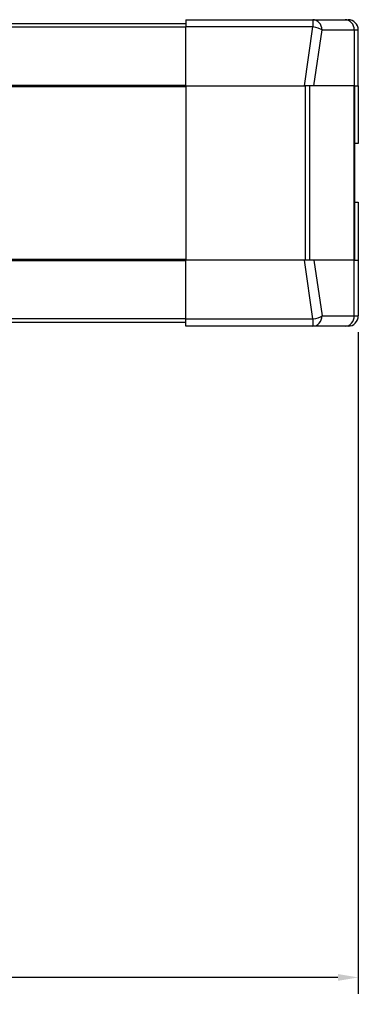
# Model space of a CAD drawing. Header units: millimetres. Extents: x 6909 to 9403, y -385 to 1379.
# Tile 103 of 142: x 8687 to 8852, y 387 to 868. Entities that reach past the tile are written whole.
import ezdxf

# ---------------------------------------------------------------- set-up
doc = ezdxf.new("R2010")
doc.units = ezdxf.units.MM
doc.dimstyles.get("Standard").update_dxf_attribs({"dimtxt": 20, "dimasz": 10, "dimexe": 8, "dimexo": 8, "dimgap": 8, "dimtad": 0, "dimtih": 1, "dimtoh": 1, "dimdsep": 46, "dimtxsty": 'Standard', "dimcen": 0.09, "dimadec": 0, "dimazin": 0, "dimtfac": 1, "dimtofl": 0, "dimtmove": 0, "dimatfit": 3, "dimfxl": 0, "dimtolj": 1, "dimtzin": 0, "dimarcsym": 0})

# ---------------------------------------------------------------- blocks, each defined once
blk = doc.blocks.new('*D13')
at = {"color": 0, "lineweight": -2}
for p, q in [((8364.11, 715.08), (8364.11, 392.2)), ((8852.21, 715.08), (8852.21, 392.2)), ((8374.11, 400.2), (8573.49, 400.2)), ((8842.21, 400.2), (8642.82, 400.2))]:
    blk.add_line(p, q, dxfattribs=at)
at = {"color": 0, "lineweight": 18}
for points in [[(8374.11, 401.86), (8374.11, 398.53), (8364.11, 400.2)], [(8842.21, 401.86), (8842.21, 398.53), (8852.21, 400.2)]]:
    blk.add_solid(points, dxfattribs=at)
at = {"layer": 'Defpoints', "color": 0, "lineweight": 18}
for p in [(8364.11, 723.08), (8852.21, 723.08), (8852.21, 400.2)]:
    blk.add_point(p, dxfattribs=at)
at = {"color": 0, "lineweight": 18, "insert": (8608.16, 400.2), "char_height": 20, "attachment_point": 5}
blk.add_mtext('\\A1;488', dxfattribs=at)

msp = doc.modelspace()

# ---------------------------------------------------------------- linework, layer by layer
for p, q in [((8633.154, 865.885), (8767.907, 865.885)), ((8767.907, 867.685), (8767.907, 864.12)), ((8767.907, 867.685), (8829.955, 867.685)), ((8829.955, 867.685), (8845.736, 867.685)), ((8829.955, 867.685), (8829.955, 864.12)), ((8845.736, 867.685), (8847.207, 867.685)), ((8767.907, 863.995), (8633.154, 863.995)), ((8767.907, 835.385), (8767.907, 864.12)), ((8829.955, 864.12), (8767.907, 864.12)), ((8825.832, 835.385), (8829.955, 864.12)), ((8830.548, 835.385), (8834.465, 862.685)), ((8834.465, 862.685), (8850.246, 862.685)), ((8850.246, 862.685), (8852.207, 862.685)), ((8850.246, 862.685), (8850.246, 835.385)), ((8852.207, 835.385), (8852.207, 862.685)), ((8633.403, 835.783), (8767.907, 835.783)), ((8767.907, 834.94), (8633.403, 834.94)), ((8767.907, 835.385), (8767.907, 750.385)), ((8767.907, 835.385), (8825.832, 835.385)), ((8830.548, 835.385), (8825.832, 835.385)), ((8826.46, 750.385), (8826.46, 835.385)), ((8828.275, 835.385), (8828.275, 750.385)), ((8850.246, 835.385), (8830.548, 835.385)), ((8850.221, 750.385), (8850.221, 835.385)), ((8850.246, 835.385), (8852.207, 835.385)), ((8850.407, 835.385), (8850.407, 750.385)), ((8852.207, 835.385), (8852.207, 807.185)), ((8852.207, 807.185), (8850.407, 807.185)), ((8850.407, 778.585), (8852.207, 778.585)), ((8852.207, 778.585), (8852.207, 750.385)), ((8632.404, 750.83), (8767.907, 750.83)), ((8767.907, 749.987), (8632.404, 749.987)), ((8767.907, 721.649), (8767.907, 750.385)), ((8825.832, 750.385), (8767.907, 750.385)), ((8830.548, 750.385), (8825.832, 750.385)), ((8829.955, 721.649), (8825.832, 750.385)), ((8850.246, 750.385), (8830.548, 750.385)), ((8830.548, 750.385), (8834.465, 723.085)), ((8850.246, 750.385), (8852.207, 750.385)), ((8850.246, 723.085), (8850.246, 750.385)), ((8852.207, 750.385), (8852.207, 723.085)), ((8633.403, 721.775), (8767.907, 721.775)), ((8767.907, 718.085), (8767.907, 721.649)), ((8767.907, 721.649), (8829.955, 721.649)), ((8829.955, 721.649), (8829.955, 718.085)), ((8834.465, 723.085), (8850.246, 723.085)), ((8850.246, 723.085), (8852.207, 723.085)), ((8767.907, 719.885), (8633.403, 719.885)), ((8829.955, 718.085), (8767.907, 718.085)), ((8845.736, 718.085), (8829.955, 718.085)), ((8847.207, 718.085), (8845.736, 718.085))]:
    msp.add_line(p, q)
for centre, start, end in [((8847.207, 862.685), 360, 90), ((8847.207, 723.085), 270, 0)]:
    msp.add_arc(centre, 5, start, end)
for centre, major_axis, ratio, start_param, end_param in [((8829.955, 862.685), (0, -5), 0.9019809, 1.5707963, 3.1415927), ((8845.736, 862.685), (0, -5), 0.9019809, 1.5707963, 3.1415927), ((8829.955, 862.685), (-4.949, 0.71), 0.284435, 3.608782, 4.7531768), ((8829.955, 723.085), (0, -5), 0.9019809, 0, 1.5707963), ((8829.955, 723.085), (-4.949, -0.71), 0.284435, 1.5300085, 2.6744033), ((8845.736, 723.085), (0, -5), 0.9019809, 0, 1.5707963)]:
    msp.add_ellipse(centre, major_axis=major_axis, ratio=ratio, start_param=start_param, end_param=end_param)

# ---------------------------------------------------------------- dimensions: what is measured, and where the dimension line sits
at = {"lineweight": 18}
dim = msp.add_linear_dim(base=(8852.207, 400.198), p1=(8364.107, 723.085), p2=(8852.207, 723.085), text='488', dimstyle='Standard', dxfattribs=at)
dim.commit()
dim.dimension.update_dxf_attribs({"geometry": '*D13', "text_midpoint": (8608.157, 400.198)})

doc.saveas('drawing.dxf')
